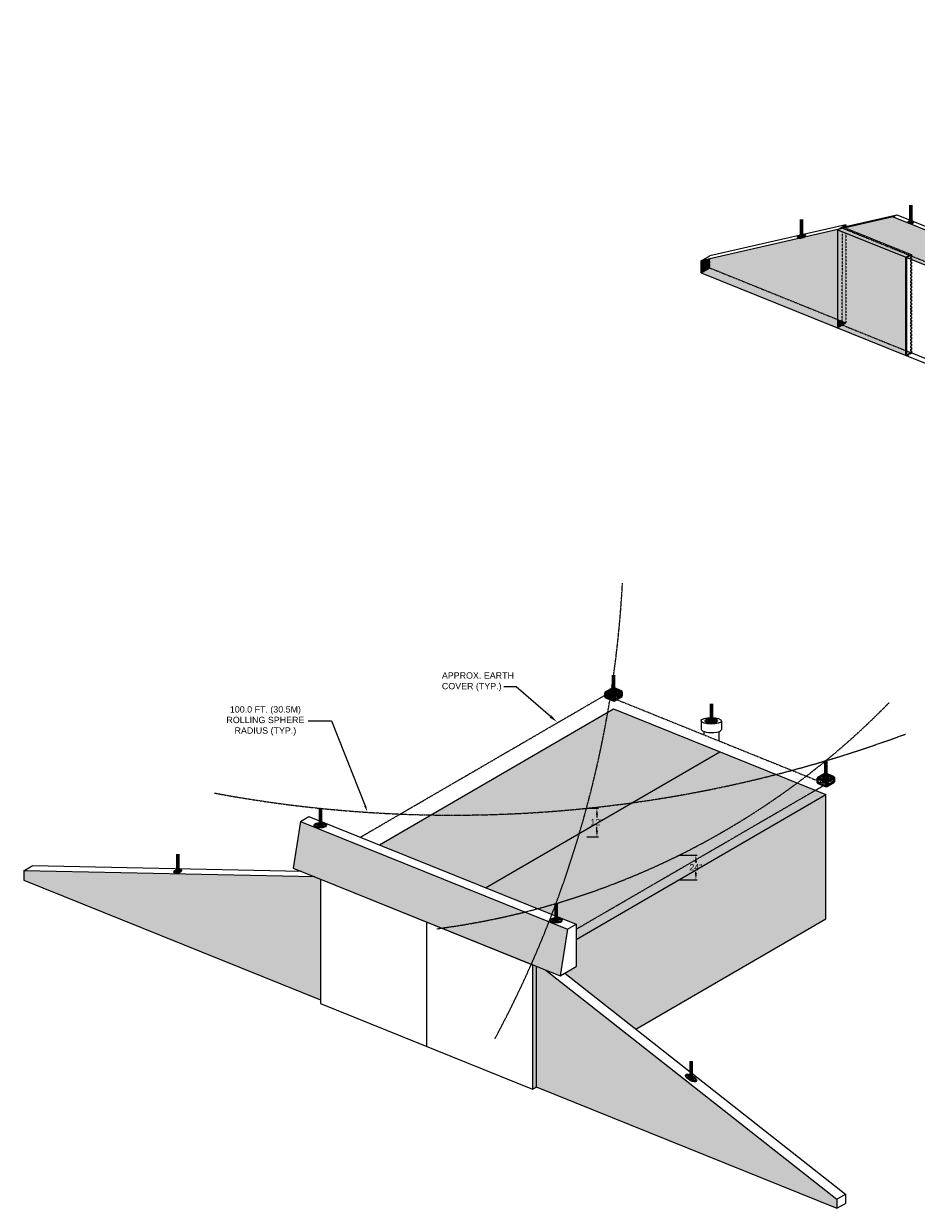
# Model space of a CAD drawing. Header units: inches. Extents: x 0 to 12398, y 1946 to 14013.
# Tile 2 of 8: x 646 to 1911, y 9583 to 11260. Entities that reach past the tile are written whole.
import ezdxf
from ezdxf import colors
from ezdxf.entities.mleader import LeaderData, LeaderLine
from ezdxf.math import Vec2, Vec3

# ---------------------------------------------------------------- set-up
doc = ezdxf.new("R2010")
doc.units = ezdxf.units.IN
doc.header["$MEASUREMENT"] = 0
doc.linetypes.add('DASHED2', pattern=[0.375, 0.25, -0.125])
doc.linetypes.add('HIDDEN2', pattern=[0.1875, 0.125, -0.0625])
for name, color, linetype, lineweight in [('E-ANNO-TEXT', 7, 'Continuous', 18), ('E-ISO-BLDG', 131, 'Continuous', 9), ('E-ISO-LPS', 7, 'DASHED2', 40), ('E-LPS-RSM', 30, 'DASHED2', 18)]:
    doc.layers.add(name, color=color, linetype=linetype, lineweight=lineweight)
doc.styles.get("Standard").update_dxf_attribs({"font": 'arial.ttf'})
doc.dimstyles.get("Standard").update_dxf_attribs({"dimtxt": 0.18, "dimasz": 0.18, "dimexe": 0.18, "dimexo": 0.0625, "dimgap": 0.09, "dimtad": 0, "dimtih": 1, "dimtoh": 1, "dimdec": 4, "dimzin": 0, "dimdsep": 46, "dimtxsty": 'Standard', "dimcen": 0.09, "dimadec": 0, "dimazin": 0, "dimtfac": 1, "dimtdec": 4, "dimtofl": 0, "dimtmove": 0, "dimatfit": 3, "dimfxl": 1, "dimtolj": 1, "dimtzin": 0, "dimarcsym": 0})

# ---------------------------------------------------------------- blocks, each defined once
blk = doc.blocks.new('*D10')
at = {"layer": 'Defpoints', "color": 0, "transparency": 16777216}
for p in [(1443.4, 10148.9), (1443.4, 10108.4), (1458.2, 10108.4)]:
    blk.add_point(p, dxfattribs=at)
at = {"layer": 'E-ISO-BLDG', "color": 0, "lineweight": -2, "transparency": 16777216}
for p, q in [((1443.9, 10148.9), (1460.2, 10148.9)), ((1458.2, 10139.9), (1458.2, 10135.7)), ((1458.2, 10117.4), (1458.2, 10122.7)), ((1443.9, 10108.4), (1460.2, 10108.4))]:
    blk.add_line(p, q, dxfattribs=at)
at = {"layer": 'E-ISO-BLDG', "color": 0, "transparency": 16777216}
for points in [[(1456.7, 10139.9), (1459.7, 10139.9), (1458.2, 10148.9)], [(1456.7, 10117.4), (1459.7, 10117.4), (1458.2, 10108.4)]]:
    blk.add_solid(points, dxfattribs=at)
at = {"layer": 'E-ISO-BLDG', "color": 0, "transparency": 16777216, "insert": (1458.2, 10129.2), "char_height": 9, "width": 26.399, "attachment_point": 5}
blk.add_mtext('\\A1;12"', dxfattribs=at)
blk = doc.blocks.new('*D11')
at = {"layer": 'Defpoints', "color": 0, "transparency": 16777216}
for p in [(691.3, 11259.7), (1133.1, 10144)]:
    blk.add_point(p, dxfattribs=at)
at = {"layer": 'E-ANNO-TEXT', "color": 0, "lineweight": -2, "transparency": 16777216}
for p, q in [((1049, 10272.6), (1082.2, 10272.6)), ((1082.2, 10272.6), (1129.8, 10152.4))]:
    blk.add_line(p, q, dxfattribs=at)
at = {"layer": 'E-ANNO-TEXT', "color": 0, "transparency": 16777216}
blk.add_solid([(1131.2, 10152.9), (1128.4, 10151.8), (1133.1, 10144)], dxfattribs=at)
at = {"layer": 'E-ANNO-TEXT', "color": 0, "transparency": 16777216, "insert": (988.6, 10272.6), "char_height": 9, "width": 123.999, "attachment_point": 5}
blk.add_mtext('\\A1;100.0 FT. (30.5M) ROLLING SPHERE RADIUS (TYP.)', dxfattribs=at)
blk = doc.blocks.new('*D12')
at = {"layer": 'Defpoints', "color": 0, "transparency": 16777216}
for p in [(1566, 10082.5), (1566, 10047.8), (1598.3, 10047.8)]:
    blk.add_point(p, dxfattribs=at)
at = {"layer": 'E-ISO-BLDG', "color": 0, "lineweight": -2, "transparency": 16777216}
for p, q in [((1574.3, 10082.5), (1600.3, 10082.5)), ((1598.3, 10073.5), (1598.3, 10071.9)), ((1574.3, 10047.8), (1600.3, 10047.8)), ((1598.3, 10056.8), (1598.3, 10058.9))]:
    blk.add_line(p, q, dxfattribs=at)
at = {"layer": 'E-ISO-BLDG', "color": 0, "transparency": 16777216}
for points in [[(1596.8, 10073.5), (1599.8, 10073.5), (1598.3, 10082.5)], [(1596.8, 10056.8), (1599.8, 10056.8), (1598.3, 10047.8)]]:
    blk.add_solid(points, dxfattribs=at)
at = {"layer": 'E-ISO-BLDG', "color": 0, "transparency": 16777216, "insert": (1598.3, 10065.4), "char_height": 9, "width": 26.399, "attachment_point": 5}
blk.add_mtext('\\A1;24"', dxfattribs=at)

msp = doc.modelspace()

# ---------------------------------------------------------------- hatches: boundary and pattern name
at = {"layer": 'E-ISO-BLDG', "true_color": 0x939598, "transparency": 33554483}
h = msp.add_hatch(color=252, dxfattribs=at)
h.dxf.hatch_style = 1
h.paths.add_polyline_path([(2285.51391, 10771.70047), (2201.21788, 10852.72371), (2201.21788, 10814.75956), (2196.00488, 10811.73431), (1877.89321, 10940.08973), (1877.89321, 10986.08973), (1798.81017, 10968.0784), (1897.03976, 10928.64827), (2187.27998, 10811.34856)])
h = msp.add_hatch(color=252, dxfattribs=at)
h.dxf.hatch_style = 1
h.paths.add_polyline_path([(1883.10621, 10983.98633), (1883.10621, 10943.11498), (2196.00488, 10816.86296), (2196.00488, 10857.73431)])
h.paths.add_polyline_path([(1883.10621, 10983.98633), (1877.89321, 10986.08973), (1877.89321, 10940.08973), (1883.10621, 10943.11498)])
h.paths.add_polyline_path([(1883.10621, 10943.11498), (1877.89321, 10940.08973), (2196.00488, 10811.73431), (2196.00488, 10816.86296)])
h = msp.add_hatch(color=252, dxfattribs=at)
h.dxf.hatch_style = 1
h.paths.add_polyline_path([(1618.15955, 10926.93485), (1618.15955, 10913.9304), (1798.81017, 10841.03934), (1798.81017, 10968.0784)])
h = msp.add_hatch(color=252, dxfattribs=at)
h.dxf.hatch_style = 1
h.paths.add_polyline_path([(1805.75609, 10965.29026), (1798.81017, 10968.0784), (1798.81017, 10841.03934), (1805.75276, 10838.23806)])
h.paths.add_polyline_path([(1810.94203, 10963.20858), (1805.75609, 10965.29026), (1805.75276, 10838.23806), (1810.94208, 10836.14422)])
h.paths.add_polyline_path([(1895.64872, 10929.20664), (1810.94203, 10963.20858), (1810.94208, 10836.14422), (1805.75263, 10833.13263), (1895.64872, 10796.86031)])
h = msp.add_hatch(color=252, dxfattribs=at)
h.dxf.hatch_style = 1
h.paths.add_polyline_path([(1606.02761, 10906.8899), (1618.15955, 10913.9304), (1618.15955, 10926.93485), (1606.02761, 10924.17178)])
h = msp.add_hatch(color=252, dxfattribs=at)
h.dxf.hatch_style = 1
h.paths.add_polyline_path([(1798.81017, 10829.10373), (1798.81017, 10841.03934), (1618.15954, 10913.9304), (1606.02761, 10906.8899)])
h = msp.add_hatch(color=252, dxfattribs=at)
h.dxf.hatch_style = 1
h.paths.add_polyline_path([(1798.81017, 10841.03934), (1798.81017, 10829.10373), (1810.94208, 10836.14422)])
h = msp.add_hatch(color=252, dxfattribs=at)
h.dxf.hatch_style = 1
h.paths.add_polyline_path([(1895.64872, 10790.03018), (1895.64872, 10796.86031), (1805.75263, 10833.13263), (1798.81017, 10829.10373)])
at = {"layer": 'E-ISO-BLDG', "linetype": 'HIDDEN2', "true_color": 0x939598, "transparency": 33554457}
h = msp.add_hatch(color=252, dxfattribs=at)
h.dxf.hatch_style = 1
h.paths.add_polyline_path([(1066.69187, 10048.56072), (1058.52293, 10051.85682), (646.22987, 10060.38988), (646.22987, 10047.29806), (1066.69187, 9877.64513)])
h.paths.add_polyline_path([(1038.12505, 10130.29816), (1027.74616, 10064.27499), (1406.08308, 9911.61918), (1416.46197, 9977.64235)])
h.paths.add_polyline_path([(1782.27497, 10168.25452), (1481.82948, 10289.48178), (1150.17, 10097.01043), (1428.57952, 9984.6745), (1428.57952, 9962.99507)])
h.paths.add_polyline_path([(1782.27497, 10168.25452), (1428.57952, 9962.99507), (1428.57952, 9924.6745), (1412.47993, 9915.33146), (1513.24457, 9836.10459), (1782.27497, 9992.23052)])
h.paths.add_polyline_path([(1385.60711, 9919.88107), (1372.30372, 9925.24888), (1372.30372, 9754.31264), (1797.98663, 9582.55312), (1797.98663, 9595.64494)])
h.paths.add_polyline_path([(1372.30372, 9925.24888), (1367.13736, 9927.33346), (1367.13736, 9751.31446), (1372.30372, 9754.31264)])
at = {"layer": 'E-ISO-LPS'}
h = msp.add_hatch(color=256, dxfattribs=at)
h.dxf.hatch_style = 1
edge = h.paths.add_edge_path()
edge.add_ellipse((1902.64894, 10978.7201), major_axis=(0.96733, 0.01287), ratio=0.3366627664, start_angle=0, end_angle=360)
h = msp.add_hatch(color=256, dxfattribs=at)
h.dxf.hatch_style = 1
edge = h.paths.add_edge_path()
edge.add_ellipse((1748.02638, 10958.65101), major_axis=(1.32558, 0.31225), ratio=0.3366627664, start_angle=0, end_angle=360)
at = {"layer": 'E-ISO-LPS', "linetype": 'Continuous'}
h = msp.add_hatch(dxfattribs=at)
h.set_pattern_fill('AR-CONC', color=256, scale=0.5)
h.set_pattern_definition([(50, (-1105.9736, 8434.2588), (3.586301, -0.3137607), [0.375, -4.125]), (355, (-1105.9736, 8434.2588), (-0.6937567, 3.7609607), [0.3, -3.3]), (100.45144, (-1105.6748, 8434.2326), (2.8925442, 3.4472), [0.318701, -3.5057106]), (46.1842, (-1105.9736, 8435.259), (5.3362067, -0.8275964), [0.5625, -6.1875]), (96.63564, (-1105.529, 8435.19), (4.67331, 4.870593), [0.478052, -5.258569]), (351.18416, (-1105.9736, 8435.259), (4.67331, 4.870593), [0.45, -4.95]), (21, (-1105.4736, 8435.0088), (2.9845353, -2.0130945), [0.375, -4.125]), (326, (-1105.4736, 8435.0088), (1.2165767, 3.6257502), [0.3, -3.3]), (71.45144, (-1105.225, 8434.841), (4.201112, 1.6126558), [0.318701, -3.5057106]), (37.5, (-1105.9736, 8434.2588), (0.0607993, 1.66446927), [0, -3.26, 0, -3.35, 0, -3.3125]), (7.5, (-1105.9736, 8434.2588), (1.3153477, 1.9720586), [0, -1.91, 0, -3.185, 0, -1.2625]), (327.5, (-1107.0886, 8434.2588), (2.6691122, -0.11277436), [0, -1.25, 0, -3.9, 0, -5.175]), (317.5, (-1107.5886, 8434.2588), (2.9159308, 0.5005249), [0, -1.625, 0, -2.59, 0, -3.675])])
h.paths.add_polyline_path([(1476.70908, 10309.93179), (1470.00054, 10312.63863), (1470.00054, 10306.03863)])
h.paths.add_polyline_path([(1482.24164, 10307.69945), (1476.70908, 10309.93179), (1470.00054, 10306.03863), (1482.24164, 10301.09945)])
h.paths.add_polyline_path([(1493.65842, 10307.72493), (1486.94988, 10310.43178), (1482.24164, 10307.69945), (1482.24164, 10301.09945)])
h.paths.add_polyline_path([(1493.65842, 10314.32493), (1486.94988, 10310.43178), (1493.65842, 10307.72493)])
at = {"layer": 'E-ISO-LPS'}
h = msp.add_hatch(color=256, dxfattribs=at)
h.dxf.hatch_style = 1
edge = h.paths.add_edge_path()
edge.add_ellipse((1481.82948, 10313.48178), major_axis=(2.10152, 0.022), ratio=0.3366627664, start_angle=90, end_angle=180)
edge.add_line((1479.72796, 10313.45978), (1481.82948, 10313.48178))
edge.add_line((1481.82948, 10313.48178), (1481.82207, 10314.18929))
edge = h.paths.add_edge_path()
edge.add_line((1481.82948, 10313.48178), (1479.72796, 10313.45978))
edge.add_ellipse((1481.82948, 10313.48178), major_axis=(2.10152, 0.022), ratio=0.3366627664, start_angle=180, end_angle=270)
edge.add_line((1481.83689, 10312.77428), (1481.82948, 10313.48178))
edge = h.paths.add_edge_path()
edge.add_ellipse((1481.82948, 10313.48178), major_axis=(2.10152, 0.022), ratio=0.3366627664, start_angle=270, end_angle=360)
edge.add_line((1483.931, 10313.50379), (1481.82948, 10313.48178))
edge.add_line((1481.82948, 10313.48178), (1481.83689, 10312.77428))
edge = h.paths.add_edge_path()
edge.add_ellipse((1481.82948, 10313.48178), major_axis=(2.10152, 0.022), ratio=0.3366627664, start_angle=0, end_angle=89.79804024)
edge.add_line((1481.82948, 10314.18936), (1481.82948, 10313.48178))
edge.add_line((1481.82948, 10313.48178), (1483.931, 10313.50379))
at = {"layer": 'E-ISO-LPS', "linetype": 'Continuous'}
h = msp.add_hatch(color=256, dxfattribs=at)
h.dxf.hatch_style = 1
edge = h.paths.add_edge_path()
edge.add_ellipse((1620.22328, 10272.71567), major_axis=(2.10152, 0.022), ratio=0.3366627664, start_angle=89.79804024, end_angle=209.87714793)
edge.add_line((1618.40476, 10272.34416), (1620.22328, 10272.71567))
edge.add_line((1620.22328, 10272.71567), (1620.22328, 10273.42325))
edge = h.paths.add_edge_path()
edge.add_ellipse((1620.22328, 10272.71567), major_axis=(2.10152, 0.022), ratio=0.3366627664, start_angle=29.87714793, end_angle=89.79804024)
edge.add_line((1620.22328, 10273.42325), (1620.22328, 10272.71567))
edge.add_line((1620.22328, 10272.71567), (1622.04181, 10273.08719))
edge = h.paths.add_edge_path()
edge.add_ellipse((1620.22328, 10272.71567), major_axis=(2.10152, 0.022), ratio=0.3366627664, start_angle=209.87714793, end_angle=389.87714793)
edge.add_line((1622.04181, 10273.08719), (1618.40476, 10272.34416))
h = msp.add_hatch(dxfattribs=at)
h.set_pattern_fill('AR-CONC', color=256, scale=0.5)
h.set_pattern_definition([(50, (-805.5282, 8313.0315), (3.586301, -0.3137607), [0.375, -4.125]), (355, (-805.528, 8313.0315), (-0.6937567, 3.7609607), [0.3, -3.3]), (100.45144, (-805.2293, 8313.0054), (2.8925442, 3.4472), [0.318701, -3.5057106]), (46.1842, (-805.528, 8314.0315), (5.3362067, -0.8275964), [0.5625, -6.1875]), (96.63564, (-805.0835, 8313.9626), (4.67331, 4.870593), [0.478052, -5.258569]), (351.18416, (-805.528, 8314.0315), (4.67331, 4.870593), [0.45, -4.95]), (21, (-805.0282, 8313.7815), (2.9845353, -2.0130945), [0.375, -4.125]), (326, (-805.028, 8313.7815), (1.2165767, 3.6257502), [0.3, -3.3]), (71.45144, (-804.7794, 8313.6138), (4.201112, 1.6126558), [0.318701, -3.5057106]), (37.5, (-805.5282, 8313.0315), (0.0607993, 1.66446927), [0, -3.26, 0, -3.35, 0, -3.3125]), (7.5, (-805.5282, 8313.0315), (1.3153477, 1.9720586), [0, -1.91, 0, -3.185, 0, -1.2625]), (327.5, (-806.6432, 8313.0315), (2.6691122, -0.11277436), [0, -1.25, 0, -3.9, 0, -5.175]), (317.5, (-807.1432, 8313.0315), (2.9159308, 0.5005249), [0, -1.625, 0, -2.59, 0, -3.675])])
h.paths.add_polyline_path([(1777.15457, 10188.70453), (1770.44603, 10191.41137), (1770.44603, 10184.81137)])
h.paths.add_polyline_path([(1782.68713, 10186.47219), (1777.15457, 10188.70453), (1770.44603, 10184.81137), (1782.68713, 10179.87219)])
h.paths.add_polyline_path([(1794.10391, 10186.49767), (1787.39537, 10189.20451), (1782.68713, 10186.47219), (1782.68713, 10179.87219)])
h.paths.add_polyline_path([(1794.10391, 10193.09767), (1787.39537, 10189.20451), (1794.10391, 10186.49767)])
at = {"layer": 'E-ISO-LPS'}
h = msp.add_hatch(color=256, dxfattribs=at)
h.dxf.hatch_style = 1
edge = h.paths.add_edge_path()
edge.add_ellipse((1782.27497, 10192.25452), major_axis=(2.10152, 0.022), ratio=0.3366627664, start_angle=90, end_angle=180)
edge.add_line((1780.17345, 10192.23252), (1782.27497, 10192.25452))
edge.add_line((1782.27497, 10192.25452), (1782.26756, 10192.96202))
edge = h.paths.add_edge_path()
edge.add_line((1782.27497, 10192.25452), (1780.17345, 10192.23252))
edge.add_ellipse((1782.27497, 10192.25452), major_axis=(2.10152, 0.022), ratio=0.3366627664, start_angle=180, end_angle=270)
edge.add_line((1782.28238, 10191.54702), (1782.27497, 10192.25452))
edge = h.paths.add_edge_path()
edge.add_ellipse((1782.27497, 10192.25452), major_axis=(2.10152, 0.022), ratio=0.3366627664, start_angle=270, end_angle=360)
edge.add_line((1784.37649, 10192.27652), (1782.27497, 10192.25452))
edge.add_line((1782.27497, 10192.25452), (1782.28238, 10191.54702))
edge = h.paths.add_edge_path()
edge.add_ellipse((1782.27497, 10192.25452), major_axis=(2.10152, 0.022), ratio=0.3366627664, start_angle=0, end_angle=89.79804024)
edge.add_line((1782.27497, 10192.9621), (1782.27497, 10192.25452))
edge.add_line((1782.27497, 10192.25452), (1784.37649, 10192.27652))
at = {"layer": 'E-ISO-LPS', "linetype": 'HIDDEN2'}
h = msp.add_hatch(color=256, dxfattribs=at)
h.dxf.hatch_style = 1
edge = h.paths.add_edge_path()
edge.add_ellipse((1066.46742, 10124.82299), major_axis=(2.10152, 0.022), ratio=0.3366627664, start_angle=141.57870446, end_angle=296.42478784)
edge.add_line((1067.40928, 10124.1992), (1064.81636, 10125.24542))
edge = h.paths.add_edge_path()
edge.add_ellipse((1066.46742, 10124.82299), major_axis=(2.10152, 0.022), ratio=0.3366627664, start_angle=89.79804024, end_angle=141.57870446)
edge.add_line((1064.81636, 10125.24542), (1067.40928, 10124.1992))
edge.add_ellipse((1066.46742, 10124.82299), major_axis=(2.10152, 0.022), ratio=0.3366627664, start_angle=296.42478784, end_angle=337.76542141)
edge.add_arc((1068.91796, 10136.3278), 11.76291, 257.97562755, 267.55171695, ccw=False)
edge.add_line((1066.46742, 10124.82299), (1066.46742, 10125.53056))
edge = h.paths.add_edge_path()
edge.add_ellipse((1066.46742, 10124.82299), major_axis=(2.10152, 0.022), ratio=0.3366627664, start_angle=337.76542141, end_angle=449.79804024)
edge.add_line((1066.46742, 10125.53056), (1066.46742, 10124.82299))
edge.add_arc((1068.91796, 10136.3278), 11.76291, 257.97562755, 267.55171695)
at = {"layer": 'E-ISO-LPS'}
h = msp.add_hatch(color=256, dxfattribs=at)
h.dxf.hatch_style = 1
edge = h.paths.add_edge_path()
edge.add_ellipse((864.33805, 10059.75706), major_axis=(1.26441, 0.32091), ratio=0.3366627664, start_angle=0, end_angle=360)
h = msp.add_hatch(color=256, dxfattribs=at)
h.dxf.hatch_style = 1
edge = h.paths.add_edge_path()
edge.add_ellipse((1400.26117, 9990.13998), major_axis=(2.10152, 0.022), ratio=0.3366627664, start_angle=89.79804024, end_angle=360)
edge.add_ellipse((1400.26117, 9990.13998), major_axis=(2.10152, 0.022), ratio=0.3366627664, start_angle=0, end_angle=89.79804024)
h = msp.add_hatch(color=256, dxfattribs=at)
h.dxf.hatch_style = 1
edge = h.paths.add_edge_path()
edge.add_ellipse((1591.55124, 9766.96145), major_axis=(1.86395, -0.97085), ratio=0.3366627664, start_angle=0, end_angle=360)

# ---------------------------------------------------------------- linework, layer by layer
at = {"layer": 'E-ISO-BLDG'}
for p, q in [((1877.89321, 10986.08973), (1606.02761, 10924.17178)), ((1804.02317, 10971.10365), (1883.10621, 10989.11498)), ((1877.89321, 10986.08973), (1883.10621, 10989.11498)), ((1877.89321, 10986.08973), (2196.00488, 10857.73431)), ((1810.94331, 10975.1196), (1618.15955, 10931.21227)), ((1798.81017, 10968.0784), (1810.94331, 10975.1196)), ((1810.94331, 10975.1196), (1810.94202, 10972.68214)), ((1798.81017, 10968.0784), (1798.81017, 10829.10373)), ((1798.81017, 10968.0784), (1897.03976, 10928.64827)), ((1606.02761, 10924.17178), (1618.15955, 10931.21228)), ((1606.02761, 10906.8899), (1606.02761, 10924.17178)), ((1895.64872, 10790.03018), (1895.64872, 10929.20669)), ((1897.03976, 10789.46891), (1897.03976, 10928.64827)), ((1897.03976, 10928.64827), (2187.27998, 10811.34856)), ((1606.02761, 10906.8899), (1897.03976, 10789.46891)), ((1897.03976, 10789.46891), (2187.27998, 10672.35939)), ((1903.98221, 10793.49781), (2194.22248, 10676.38831)), ((1150.17, 10097.01043), (1481.82948, 10289.48178)), ((1481.82948, 10289.48178), (1782.27497, 10168.25452)), ((1300.39274, 10036.3968), (1632.05223, 10228.86815)), ((1428.57952, 9962.99507), (1782.27497, 10168.25452)), ((1782.27497, 9992.23052), (1782.27497, 10168.25452)), ((1038.12505, 10130.29816), (1027.74616, 10064.27499)), ((1038.12505, 10130.29816), (1050.24259, 10137.33031)), ((1027.74616, 10064.27499), (1406.08308, 9911.61918)), ((646.22987, 10060.38988), (646.22987, 10047.29806)), ((646.22987, 10047.29806), (1066.69187, 9877.64513)), ((1066.69187, 10048.56072), (1367.13736, 9927.33346)), ((1066.69187, 10048.56072), (1066.69187, 9872.54172)), ((1216.91462, 9987.94709), (1216.91462, 9811.92809)), ((1416.46197, 9977.64235), (1428.57952, 9984.6745)), ((1428.57952, 9984.6745), (1428.57952, 9924.6745)), ((1513.24457, 9836.10459), (1782.27497, 9992.23052)), ((1416.46197, 9977.64235), (1406.08308, 9911.61918)), ((1367.13736, 9927.33346), (1367.13736, 9751.31446)), ((1406.08308, 9911.61918), (1428.57952, 9924.6745)), ((1066.69187, 9872.54172), (1367.13736, 9751.31446)), ((1372.30372, 9754.31264), (1797.98663, 9582.55312)), ((1797.98663, 9595.64494), (1810.11857, 9602.68544)), ((1797.98663, 9595.64494), (1797.98663, 9582.55312)), ((1810.11857, 9602.68544), (1810.11857, 9589.59363)), ((1797.98663, 9582.55312), (1810.11857, 9589.59363))]:
    msp.add_line(p, q, dxfattribs=at)
at = {"layer": 'E-ISO-BLDG', "lineweight": 9}
for p, q in [((1883.10621, 10989.11498), (2201.21788, 10860.75956)), ((1038.12505, 10130.29816), (1416.46197, 9977.64235)), ((1050.24259, 10137.33031), (1428.57952, 9984.6745)), ((1039.50758, 10059.52935), (658.34082, 10067.4182)), ((1058.52293, 10051.85682), (646.22987, 10060.38988)), ((1372.30372, 9925.24888), (1372.30372, 9754.31264)), ((1385.60711, 9919.88107), (1797.98663, 9595.64494)), ((1412.47993, 9915.33146), (1810.11857, 9602.68544))]:
    msp.add_line(p, q, dxfattribs=at)
at = {"layer": 'E-ISO-BLDG', "linetype": 'HIDDEN2'}
for p, q in [((1805.91758, 10972.20303), (1806.97569, 10971.7761)), ((1806.93484, 10969.92881), (2276.32494, 10780.53267)), ((1809.88736, 10970.60126), (1903.93911, 10932.65216)), ((1805.75263, 10833.13263), (1805.75609, 10965.29026)), ((1810.94203, 10963.20858), (1810.94208, 10836.14422)), ((1618.15955, 10913.9304), (1618.15955, 10926.93485)), ((1895.64872, 10929.20669), (1902.59118, 10933.23559)), ((1897.03976, 10928.64827), (1903.98221, 10932.67718)), ((1902.59118, 10933.23559), (1903.98221, 10932.67718)), ((1902.59118, 10794.05908), (1902.59118, 10933.19604)), ((1903.98221, 10793.49781), (1903.98221, 10932.67718)), ((1606.02761, 10906.8899), (1618.15955, 10913.9304)), ((1618.15954, 10913.9304), (1810.94208, 10836.14422)), ((1798.81017, 10829.10373), (1810.94208, 10836.14422)), ((1805.75263, 10833.13263), (1903.98221, 10793.49781)), ((1895.64872, 10790.03018), (1902.59118, 10794.05908)), ((1897.03976, 10789.46891), (1903.98221, 10793.49781)), ((1123.00901, 10107.96966), (1470.00054, 10309.33863)), ((1470.00054, 10309.33863), (1770.44603, 10188.11137)), ((1428.57952, 9977.67356), (1782.68713, 10183.17219)), ((1367.13736, 9751.31446), (1372.30372, 9754.31264))]:
    msp.add_line(p, q, dxfattribs=at)
at = {"layer": 'E-ISO-BLDG', "linetype": 'Continuous'}
for p, q in [((1605.66849, 10272.95811), (1605.66849, 10260.91868)), ((1634.77808, 10272.47324), (1634.77808, 10260.48257)), ((1609.74383, 10257.6786), (1609.74383, 10252.95337)), ((1630.70274, 10257.36459), (1630.70274, 10244.49663)), ((646.22987, 10060.38988), (658.34082, 10067.4182))]:
    msp.add_line(p, q, dxfattribs=at)
at = {"layer": 'E-ISO-BLDG'}
msp.add_ellipse((1620.22328, 10272.71567), major_axis=(14.5548, -0.24244), ratio=0.3170602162, dxfattribs=at)
msp.add_ellipse((1620.22328, 10260.725), major_axis=(14.5548, -0.24244), ratio=0.3170602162, start_param=3.1415926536, end_param=6.2831853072, dxfattribs=at)
at = {"layer": 'E-ISO-LPS', "linetype": 'Continuous', "lineweight": 60}
for p, q in [((1902.64894, 10978.7201), (1902.64894, 11002.7201)), ((1748.02638, 10958.65101), (1748.02638, 10982.65101)), ((1481.82948, 10313.48178), (1481.82948, 10337.48178)), ((1620.22328, 10272.71567), (1620.22328, 10296.71567)), ((1782.27497, 10192.25452), (1782.27497, 10216.25452)), ((1066.46742, 10124.82299), (1066.46742, 10148.82299)), ((864.33805, 10059.75706), (864.33805, 10083.75706)), ((1400.26117, 9990.13998), (1400.26117, 10014.13998)), ((1591.55124, 9766.96145), (1591.55124, 9790.96145))]:
    msp.add_line(p, q, dxfattribs=at)
at = {"layer": 'E-ISO-LPS', "linetype": 'Continuous'}
for p, q in [((1470.00054, 10312.63863), (1481.41732, 10319.26411)), ((1481.41732, 10319.26411), (1493.65842, 10314.32493)), ((1470.00054, 10312.63863), (1470.00054, 10306.03863)), ((1470.00054, 10312.63863), (1482.24164, 10307.69945)), ((1470.00054, 10306.03863), (1482.24164, 10301.09945)), ((1481.83689, 10312.77428), (1481.82207, 10314.18929)), ((1482.24164, 10307.69945), (1493.65842, 10314.32493)), ((1482.24164, 10301.09945), (1493.65842, 10307.72493)), ((1482.24164, 10307.69945), (1482.24164, 10301.09945)), ((1493.65842, 10314.32493), (1493.65842, 10307.72493)), ((1770.44603, 10191.41137), (1781.86281, 10198.03685)), ((1781.86281, 10198.03685), (1794.10391, 10193.09767)), ((1770.44603, 10191.41137), (1770.44603, 10184.81137)), ((1770.44603, 10191.41137), (1782.68713, 10186.47219)), ((1770.44603, 10184.81137), (1782.68713, 10179.87219)), ((1782.28238, 10191.54702), (1782.26756, 10192.96202)), ((1782.68713, 10186.47219), (1794.10391, 10193.09767)), ((1782.68713, 10179.87219), (1794.10391, 10186.49767)), ((1782.68713, 10186.47219), (1782.68713, 10179.87219)), ((1794.10391, 10193.09767), (1794.10391, 10186.49767))]:
    msp.add_line(p, q, dxfattribs=at)
at = {"layer": 'E-ISO-LPS'}
for p, q in [((1479.72796, 10313.45978), (1483.931, 10313.50379)), ((1780.17345, 10192.23252), (1784.37649, 10192.27652))]:
    msp.add_line(p, q, dxfattribs=at)
at = {"layer": 'E-ISO-LPS', "linetype": 'Continuous'}
for centre, major_axis in [((1902.64894, 10978.7201), (3.86931, 0.05147)), ((1902.64894, 10978.7201), (1.93465, 0.02574)), ((1902.64894, 10978.7201), (0.96733, 0.01287)), ((1748.02638, 10958.65101), (5.30232, 1.24899)), ((1748.02638, 10958.65101), (2.65116, 0.62449)), ((1748.02638, 10958.65101), (1.32558, 0.31225)), ((1481.82948, 10313.48178), (8.40607, 0.08801)), ((1481.82948, 10313.48178), (4.20304, 0.04401)), ((1481.82948, 10313.48178), (2.10152, 0.022)), ((1620.22328, 10272.71567), (8.40607, 0.08801)), ((1620.22328, 10272.71567), (4.20304, 0.04401)), ((1620.22328, 10272.71567), (2.10152, 0.022)), ((1782.27497, 10192.25452), (8.40607, 0.08801)), ((1782.27497, 10192.25452), (4.20304, 0.04401)), ((1782.27497, 10192.25452), (2.10152, 0.022)), ((1066.46742, 10124.82299), (8.40607, 0.08801)), ((1066.46742, 10124.82299), (4.20304, 0.04401)), ((1066.46742, 10124.82299), (2.10152, 0.022)), ((864.33805, 10059.75706), (5.05763, 1.28366)), ((864.33805, 10059.75706), (2.52881, 0.64183)), ((864.33805, 10059.75706), (1.26441, 0.32091)), ((1400.26117, 9990.13998), (8.40607, 0.08801)), ((1400.26117, 9990.13998), (4.20304, 0.04401)), ((1400.26117, 9990.13998), (2.10152, 0.022)), ((1591.55124, 9766.96145), (7.45581, -3.88338)), ((1591.55124, 9766.96145), (3.72791, -1.94169)), ((1591.55124, 9766.96145), (1.86395, -0.97085))]:
    msp.add_ellipse(centre, major_axis=major_axis, ratio=0.3366627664, dxfattribs=at)
at = {"layer": 'E-LPS-RSM'}
for centre, radius, start, end in [((-39.8507, 10549.39136), 1536.36462, 331.7603248, 356.94190474), ((1089.60982, 11063.37433), 1094.25636, 277.45483431, 315.64674795), ((1254.67479, 11983.921), 1844.72402, 259.44229022, 290.32358376)]:
    msp.add_arc(centre, radius, start, end, dxfattribs=at)

# ---------------------------------------------------------------- texts
at = {"layer": 'E-ANNO-TEXT', "insert": (1238.56719, 10341.3945), "char_height": 9, "attachment_point": 1}
msp.add_mtext_dynamic_manual_height_columns('APPROX. EARTH COVER (TYP.)', width=118.8469718, gutter_width=48, heights=[0], dxfattribs=at)

# ---------------------------------------------------------------- dimensions: what is measured, and where the dimension line sits
at = {"layer": 'E-ANNO-TEXT'}
dim = msp.add_radius_dim(center=(691.31074, 11259.71656), mpoint=(1133.12373, 10144.00993), text='100.0 FT. (30.5M) ROLLING SPHERE RADIUS (TYP.)', dimstyle='Standard', override={"dimtxt": 9, "dimasz": 9, "dimgap": 6}, dxfattribs=at)
dim.commit()
dim.dimension.update_dxf_attribs({"geometry": '*D11', "text_midpoint": (988.63662, 10272.57003), "dimtype": 164})
at = {"layer": 'E-ISO-BLDG'}
for base, p1, p2, text, override, picture, middle in [((1458.22291, 10108.40698), (1443.39001, 10148.87514), (1443.39001, 10108.40698), '12"', {"dimtxt": 9, "dimasz": 9, "dimexe": 2, "dimexo": 0.5, "dimgap": 2, "dimfxl": 20, "dimfxlon": 1}, '*D10', (1458.22291, 10129.21741)), ((1598.34374, 10047.78675), (1566.0343, 10082.51564), (1566.0343, 10047.78675), '24"', {"dimtxt": 9, "dimasz": 9, "dimexe": 2, "dimexo": 0.25, "dimgap": 2, "dimfxl": 24, "dimfxlon": 1}, '*D12', (1598.34374, 10065.41995))]:
    dim = msp.add_linear_dim(base=base, p1=p1, p2=p2, angle=90, text=text, dimstyle='Standard', override=override, dxfattribs=at)
    dim.commit()
    dim.dimension.update_dxf_attribs({"geometry": picture, "text_midpoint": middle, "dimtype": 160})

# ---------------------------------------------------------------- leaders
at = {"layer": 'E-ANNO-TEXT'}
ml = msp.add_multileader_mtext('Standard', dxfattribs=at)
ml.set_content('', color=256)
ml.set_leader_properties()
ml.build(insert=Vec2(0, 0))
ml.multileader.update_dxf_attribs({"dogleg_length": 0.36, "arrow_head_size": 12, "scale": 48})
ctx = ml.context
ctx.base_point, ctx.scale, ctx.char_height, ctx.arrow_head_size, ctx.landing_gap_size, ctx.plane_origin = Vec3(1317.88735, 10321.023), 48, 8.64, 12, 4.32, Vec3(1145.58742, 10257.57961)
ctx.text_align_type = 2
notes = []
notes.append((ctx, [(1, (1, 1, 0), (1343.80735, 10321.023), (-1, 0), 17.28, [(0, [(1401.58495, 10271.03579)], 0, [])])]))
ctx.mtext.insert, ctx.mtext.alignment, ctx.mtext.flow_direction = Vec3(1322.20735, 10325.343), 3, 5
for ctx, leaders in notes:
    for number, flags, end, landing, length, lines in leaders:
        leader = LeaderData()
        leader.index, (leader.has_last_leader_line, leader.has_dogleg_vector, leader.attachment_direction) = number, flags
        leader.last_leader_point, leader.dogleg_vector, leader.dogleg_length = Vec3(end), Vec3(landing), length
        for number, points, colour, breaks in lines:
            line = LeaderLine()
            line.index, line.vertices, line.color, line.breaks = number, Vec3.list(points), colors.encode_raw_color(colour), breaks
            leader.lines.append(line)
        ctx.leaders.append(leader)

doc.saveas('drawing.dxf')
